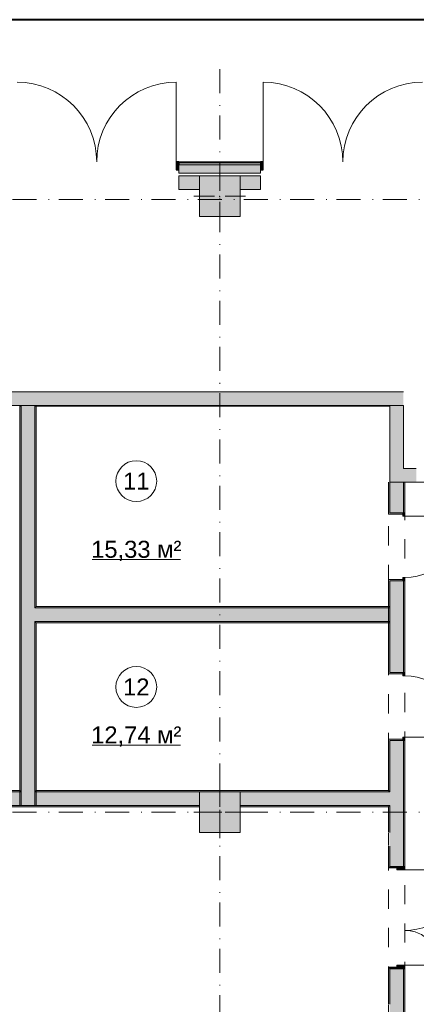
# Model space of a CAD drawing. Header units: millimetres. Extents: x 0 to 1184, y 0 to 836.
# Tile 99 of 241: x 412 to 470, y 691 to 836. Entities that reach past the tile are written whole.
import ezdxf
from ezdxf.xclip import XClip

# ---------------------------------------------------------------- set-up
doc = ezdxf.new("R2010")
doc.units = ezdxf.units.MM
doc.header["$MEASUREMENT"] = 0
doc.header["$XCLIPFRAME"] = 0
doc.linetypes.add('Штриховая', pattern=[5.644444, 2.822222, -2.822222])
doc.linetypes.add('Штрихпунктирная', pattern=[6.702778, 3.527778, -1.763889, 0, -1.411111])
for name, color, linetype in [('Конструктив - ГКЛ', 7, 'Continuous'), ('Конструктив - Колонны', 7, 'Continuous'), ('Конструктив - Стена сущ для Кладочного плана', 7, 'Continuous'), ('Конструктив - Стены Блок 200 нов', 7, 'Continuous'), ('Конструктив - Стены Внутр сущ.', 7, 'Continuous'), ('Конструктив - Стены наружние фасад', 7, 'Continuous'), ('Элемент Модели - Зона', 7, 'Continuous'), ('Элемент Модели - Оси', 7, 'Continuous')]:
    doc.layers.add(name, color=color, linetype=linetype)
doc.styles.add('СГЕНЕРИР_СТИЛЬ_3', font='txt')

# ---------------------------------------------------------------- blocks, each defined once
blk = doc.blocks.new('Чертеж_4_4', base_point=(-278.48, 89.56))
at = {"layer": 'Конструктив - ГКЛ', "linetype": 'Continuous', "lineweight": 0, "true_color": 0x000000}
for points in [[(412.12, 779.19), (412.32, 779.19), (412.32, 779.31), (412.12, 779.31)], [(414.32, 779.19), (414.52, 779.19), (414.52, 779.31), (414.32, 779.31)], [(414.57, 779.19), (466.47, 779.19), (466.47, 779.31), (414.57, 779.31)]]:
    blk.add_hatch(color=18, dxfattribs=at).paths.add_polyline_path(points)
at = {"layer": 'Конструктив - Колонны', "linetype": 'Continuous', "lineweight": 0, "true_color": 0x000000}
for points in [[(438.52, 807.06), (444.52, 807.06), (444.52, 813.06), (438.52, 813.06)], [(438.52, 716.56), (444.52, 716.56), (444.52, 722.56), (438.52, 722.56)]]:
    blk.add_hatch(color=18, dxfattribs=at).paths.add_polyline_path(points)
at = {"layer": 'Конструктив - Стена сущ для Кладочного плана', "linetype": 'Continuous', "lineweight": 0, "true_color": 0x000000}
blk.add_hatch(color=18, dxfattribs=at).paths.add_polyline_path([(468.52, 781.31), (316.72, 781.31), (316.72, 779.31), (468.52, 779.31)])
at = {"layer": 'Конструктив - Стены Блок 200 нов', "linetype": 'Continuous', "lineweight": 0, "true_color": 0x000000}
for points in [[(412.12, 779.19), (412.12, 720.56), (412.32, 720.56), (412.32, 779.19)], [(412.32, 779.19), (414.32, 779.19), (414.32, 779.31), (412.32, 779.31)], [(414.32, 749.57), (414.32, 779.19), (412.32, 779.19), (412.32, 749.57)], [(414.52, 749.77), (414.52, 779.19), (414.32, 779.19), (414.32, 749.77)], [(466.52, 768.06), (466.32, 768.06), (466.52, 768.06)], [(466.52, 768.06), (466.32, 768.06), (466.32, 763.56), (466.52, 763.56)], [(466.52, 768.06), (468.52, 768.02), (468.52, 768.06), (466.52, 768.06)], [(466.52, 768.06), (466.52, 763.56), (468.42, 763.56), (468.52, 763.56), (468.52, 768.02)], [(468.72, 768.01), (468.52, 768.01), (468.52, 763.56), (468.72, 763.56)], [(466.32, 763.56), (466.32, 763.36), (468.42, 763.36), (468.42, 763.56), (466.52, 763.56)], [(468.72, 763.56), (468.42, 763.56), (468.42, 763.06), (468.72, 763.06)], [(466.32, 753.76), (466.32, 753.56), (466.52, 753.56), (468.42, 753.56), (468.42, 753.76)], [(468.42, 753.56), (468.72, 753.56), (468.72, 754.06), (468.42, 754.06)], [(466.32, 740.07), (466.52, 740.07), (466.52, 753.56), (466.32, 753.56)], [(466.52, 740.07), (468.42, 740.07), (468.52, 740.07), (468.52, 753.56), (468.42, 753.56), (466.52, 753.56)], [(468.52, 753.56), (468.52, 740.07), (468.72, 740.07), (468.72, 753.56)], [(414.32, 747.57), (414.32, 749.57), (412.32, 749.57), (412.32, 747.57)], [(414.52, 749.57), (414.52, 749.77), (414.32, 749.77), (414.32, 749.57)], [(414.52, 747.57), (414.52, 749.57), (414.32, 749.57), (414.32, 747.57)], [(466.52, 749.77), (414.52, 749.77), (414.52, 749.57), (466.52, 749.57)], [(414.52, 747.57), (466.52, 747.57), (466.52, 749.57), (414.52, 749.57)], [(412.32, 747.57), (412.32, 720.56), (414.32, 720.56), (414.32, 747.57)], [(414.52, 747.37), (414.52, 747.57), (414.32, 747.57), (414.32, 747.37)], [(414.32, 747.37), (414.32, 720.56), (414.52, 720.56), (414.52, 747.37)], [(414.52, 747.37), (466.52, 747.37), (466.52, 747.57), (414.52, 747.57)], [(466.32, 739.87), (468.42, 739.87), (468.42, 740.07), (466.52, 740.07), (466.32, 740.07)], [(468.42, 740.07), (468.42, 739.57), (468.72, 739.57), (468.72, 740.07)], [(466.32, 730.07), (466.52, 730.07), (468.42, 730.07), (468.42, 730.27), (466.32, 730.27)], [(466.32, 722.76), (466.52, 722.76), (466.52, 730.07), (466.32, 730.07)], [(466.52, 730.07), (466.52, 722.56), (468.52, 722.56), (468.52, 730.07), (468.42, 730.07)], [(468.72, 730.07), (468.72, 730.57), (468.42, 730.57), (468.42, 730.07)], [(468.52, 722.56), (468.72, 722.56), (468.72, 730.07), (468.52, 730.07)], [(412.12, 722.76), (351.52, 722.76), (351.52, 722.56), (412.12, 722.56)], [(354.52, 722.56), (354.52, 720.56), (412.32, 720.56), (412.32, 722.56)], [(412.12, 722.56), (412.32, 722.56), (412.32, 722.76), (412.12, 722.76)], [(412.32, 722.56), (414.32, 722.56), (414.32, 722.76), (412.32, 722.76)], [(412.32, 720.56), (414.32, 720.56), (414.32, 722.56), (412.32, 722.56)], [(414.32, 722.56), (414.52, 722.56), (414.52, 722.76), (414.32, 722.76)], [(414.32, 722.56), (414.32, 720.56), (438.52, 720.56), (438.52, 722.56)], [(414.52, 722.56), (466.32, 722.56), (466.32, 722.76), (414.52, 722.76)], [(444.52, 722.56), (444.52, 720.56), (466.32, 720.56), (466.32, 722.56)], [(466.32, 722.76), (466.32, 722.56), (466.52, 722.56), (466.52, 722.76)], [(466.32, 722.56), (466.32, 720.56), (466.52, 720.56), (466.52, 722.56)], [(466.52, 722.56), (466.52, 720.56), (468.52, 720.56), (468.52, 722.56)], [(468.52, 722.56), (468.52, 711.56), (468.72, 711.56), (468.72, 722.56)], [(354.52, 720.56), (354.52, 720.36), (438.52, 720.36), (438.52, 720.56)], [(444.52, 720.56), (444.52, 720.36), (466.32, 720.36), (466.32, 720.56)], [(466.32, 720.56), (466.32, 720.36), (466.52, 720.36), (466.52, 720.56)], [(466.52, 711.56), (467.57, 711.56), (468.52, 711.56), (468.52, 720.56), (466.52, 720.56)], [(466.32, 720.36), (466.32, 716.56), (466.52, 716.56), (466.52, 720.36)], [(466.32, 714.64), (466.44, 714.64), (466.44, 716.48), (466.32, 716.48)], [(466.52, 714.56), (466.32, 714.56), (466.32, 711.56), (466.52, 711.56)], [(466.32, 711.56), (466.32, 711.36), (467.57, 711.36), (467.57, 711.56), (466.52, 711.56)], [(468.72, 711.56), (467.57, 711.56), (467.57, 711.06), (468.72, 711.06)], [(466.32, 696.76), (466.32, 696.56), (466.52, 696.56), (467.57, 696.56), (467.57, 696.76)], [(466.32, 691.36), (466.52, 691.36), (466.52, 696.56), (466.32, 696.56)], [(466.52, 696.56), (466.52, 689.06), (468.52, 689.06), (468.52, 696.56), (467.57, 696.56)], [(467.57, 696.56), (468.72, 696.56), (468.72, 697.06), (467.57, 697.06)], [(468.52, 687.06), (468.72, 687.06), (468.72, 696.56), (468.52, 696.56)]]:
    blk.add_hatch(color=18, dxfattribs=at).paths.add_polyline_path(points)
at = {"layer": 'Конструктив - Стены Внутр сущ.', "linetype": 'Continuous', "lineweight": 0, "true_color": 0x000000}
for points in [[(435.52, 813.06), (435.52, 811.06), (438.52, 811.06), (438.52, 813.06)], [(444.52, 811.06), (447.52, 811.06), (447.52, 813.06), (444.52, 813.06)], [(466.52, 779.31), (466.52, 770.06), (468.52, 770.06), (468.52, 779.31)], [(468.52, 770.06), (466.52, 768.06), (468.52, 768.06)], [(468.52, 770.06), (466.52, 770.06), (466.52, 768.06)], [(468.52, 768.06), (470.42, 768.06), (470.42, 770.06), (468.52, 770.06)]]:
    blk.add_hatch(color=18, dxfattribs=at).paths.add_polyline_path(points)
at = {"layer": 'Конструктив - Стены наружние фасад', "linetype": 'Continuous', "lineweight": 0, "true_color": 0x000000}
for points in [[(435.52, 815.11), (435.12, 815.11), (435.12, 813.96), (435.52, 813.96)], [(435.52, 814.96), (447.52, 814.96), (447.52, 815.11), (435.52, 815.11)], [(435.52, 814.66), (447.52, 814.66), (447.52, 814.96), (435.52, 814.96)], [(447.52, 814.66), (435.52, 814.66), (435.52, 813.46), (447.52, 813.46)], [(447.52, 813.96), (447.92, 813.96), (447.92, 815.11), (447.52, 815.11)]]:
    blk.add_hatch(color=18, dxfattribs=at).paths.add_polyline_path(points)
at = {"layer": 'Конструктив - ГКЛ', "color": 251, "linetype": 'Continuous', "lineweight": 20, "true_color": 0x575757}
for p, q in [((412.32, 779.31), (412.32, 779.19)), ((414.32, 779.31), (412.32, 779.31)), ((412.32, 779.31), (412.32, 779.19)), ((414.32, 779.19), (414.32, 779.31)), ((414.32, 779.19), (414.32, 779.31))]:
    blk.add_line(p, q, dxfattribs=at)
at = {"layer": 'Конструктив - ГКЛ', "color": 251, "linetype": 'Continuous', "lineweight": 20, "true_color": 0x575757, "flags": 128}
for points in [[(466.47, 779.31), (207.52, 779.31)], [(412.12, 779.19), (412.32, 779.19)], [(414.32, 779.19), (414.52, 779.19)], [(414.57, 779.19), (466.47, 779.19)]]:
    blk.add_lwpolyline(points, dxfattribs=at)
at = {"layer": 'Конструктив - Колонны', "color": 251, "linetype": 'Continuous', "lineweight": 5, "true_color": 0x575757}
for p, q in [((441.52, 810.86), (441.52, 813.86)), ((440.72, 810.06), (437.72, 810.06)), ((441.52, 809.26), (441.52, 806.26)), ((442.32, 810.06), (445.32, 810.06)), ((441.52, 720.36), (441.52, 723.36)), ((440.72, 719.56), (437.72, 719.56)), ((442.32, 719.56), (445.32, 719.56)), ((441.52, 718.76), (441.52, 715.76))]:
    blk.add_line(p, q, dxfattribs=at)
at = {"layer": 'Конструктив - Колонны', "color": 251, "linetype": 'Continuous', "lineweight": 15, "true_color": 0x575757, "flags": 128}
for points in [[(438.52, 807.06), (444.52, 807.06), (444.52, 813.06), (438.52, 813.06)], [(438.52, 716.56), (444.52, 716.56), (444.52, 722.56), (438.52, 722.56)]]:
    blk.add_lwpolyline(points, close=True, dxfattribs=at)
at = {"layer": 'Конструктив - Колонны', "color": 251, "linetype": 'Continuous', "lineweight": 5, "true_color": 0x575757}
for p in [(441.52, 810.06), (441.52, 719.56)]:
    blk.add_point(p, dxfattribs=at)
at = {"layer": 'Конструктив - Стена сущ для Кладочного плана', "color": 251, "linetype": 'Continuous', "lineweight": 20, "true_color": 0x575757, "flags": 128}
for points in [[(468.52, 781.31), (316.72, 781.31)], [(316.72, 779.31), (468.52, 779.31)]]:
    blk.add_lwpolyline(points, dxfattribs=at)
at = {"layer": 'Конструктив - Стены Блок 200 нов', "color": 251, "linetype": 'Continuous', "lineweight": 20, "true_color": 0x575757}
for p, q in [((412.32, 779.19), (412.32, 749.57)), ((414.32, 749.57), (414.32, 779.19)), ((466.52, 768.06), (466.52, 763.56)), ((468.52, 768.02), (468.52, 768.01)), ((468.52, 763.56), (468.52, 768.01)), ((466.32, 763.56), (466.32, 763.36)), ((466.32, 763.56), (466.32, 763.36)), ((468.42, 763.36), (466.32, 763.36)), ((468.42, 763.36), (466.32, 763.36)), ((466.52, 763.56), (468.42, 763.56)), ((468.42, 763.56), (468.42, 763.36)), ((468.52, 763.56), (468.42, 763.56)), ((468.52, 763.56), (468.42, 763.56)), ((468.52, 763.56), (468.42, 763.56)), ((468.72, 763.56), (468.52, 763.56)), ((468.72, 763.56), (468.52, 763.56)), ((468.72, 763.56), (468.52, 763.56)), ((468.42, 753.76), (466.32, 753.76)), ((466.32, 753.56), (466.32, 753.76)), ((466.32, 753.56), (466.32, 753.76)), ((468.42, 753.76), (466.32, 753.76)), ((468.42, 753.56), (468.42, 753.76)), ((466.52, 753.56), (466.52, 740.07)), ((466.52, 753.56), (468.42, 753.56)), ((468.52, 753.56), (468.42, 753.56)), ((468.52, 753.56), (468.42, 753.56)), ((468.52, 753.56), (468.42, 753.56)), ((468.52, 740.07), (468.52, 753.56)), ((468.72, 753.56), (468.52, 753.56)), ((468.72, 753.56), (468.52, 753.56)), ((468.72, 753.56), (468.52, 753.56)), ((412.32, 749.57), (412.32, 747.57)), ((414.52, 749.57), (414.32, 749.57)), ((414.52, 749.57), (414.32, 749.57)), ((466.52, 749.57), (414.52, 749.57)), ((412.32, 747.57), (412.32, 720.56)), ((414.32, 747.57), (414.52, 747.57)), ((414.32, 720.56), (414.32, 747.57)), ((414.32, 747.57), (414.52, 747.57)), ((414.52, 747.57), (466.52, 747.57)), ((466.32, 740.07), (466.32, 739.87)), ((466.32, 740.07), (466.32, 739.87)), ((468.42, 739.87), (466.32, 739.87)), ((468.42, 739.87), (466.32, 739.87)), ((466.52, 740.07), (468.42, 740.07)), ((468.42, 740.07), (468.42, 739.87)), ((468.52, 740.07), (468.42, 740.07)), ((468.52, 740.07), (468.42, 740.07)), ((468.52, 740.07), (468.42, 740.07)), ((468.72, 740.07), (468.52, 740.07)), ((468.72, 740.07), (468.52, 740.07)), ((468.72, 740.07), (468.52, 740.07)), ((468.42, 730.27), (466.32, 730.27)), ((466.32, 730.07), (466.32, 730.27)), ((466.32, 730.07), (466.32, 730.27)), ((468.42, 730.27), (466.32, 730.27)), ((466.52, 730.07), (466.52, 722.56)), ((466.52, 730.07), (468.42, 730.07)), ((468.42, 730.07), (468.42, 730.27)), ((468.52, 730.07), (468.42, 730.07)), ((468.52, 730.07), (468.42, 730.07)), ((468.52, 730.07), (468.42, 730.07)), ((468.52, 722.56), (468.52, 730.07)), ((468.72, 730.07), (468.52, 730.07)), ((468.72, 730.07), (468.52, 730.07)), ((468.72, 730.07), (468.52, 730.07)), ((412.32, 722.56), (354.52, 722.56)), ((412.32, 722.76), (412.32, 722.56)), ((412.32, 722.76), (412.32, 722.56)), ((414.32, 722.56), (414.32, 722.76)), ((414.32, 722.56), (414.32, 722.76)), ((438.52, 722.56), (414.32, 722.56)), ((466.32, 722.56), (444.52, 722.56)), ((466.52, 722.56), (466.32, 722.56)), ((466.52, 722.56), (466.32, 722.56)), ((468.52, 720.56), (468.52, 722.56)), ((468.52, 720.56), (468.52, 722.56)), ((354.52, 720.56), (412.32, 720.56)), ((412.32, 720.56), (414.32, 720.56)), ((414.32, 720.56), (438.52, 720.56)), ((444.52, 720.56), (466.32, 720.56)), ((466.32, 720.56), (466.52, 720.56)), ((466.52, 720.36), (466.52, 720.56)), ((466.52, 720.36), (466.52, 720.56)), ((468.52, 711.56), (468.52, 720.56)), ((466.52, 720.36), (466.52, 716.56)), ((466.52, 714.56), (466.52, 711.56)), ((466.32, 711.56), (466.32, 711.36)), ((466.32, 711.56), (466.32, 711.36)), ((467.57, 711.36), (466.32, 711.36)), ((467.57, 711.36), (466.32, 711.36)), ((466.52, 711.56), (467.57, 711.56)), ((467.57, 711.56), (467.57, 711.36)), ((468.52, 711.56), (467.57, 711.56)), ((468.52, 711.56), (467.57, 711.56)), ((468.52, 711.56), (467.57, 711.56)), ((468.72, 711.56), (468.52, 711.56)), ((468.72, 711.56), (468.52, 711.56)), ((468.72, 711.56), (468.52, 711.56)), ((467.57, 696.76), (466.32, 696.76)), ((466.32, 696.56), (466.32, 696.76)), ((466.32, 696.56), (466.32, 696.76)), ((467.57, 696.76), (466.32, 696.76)), ((466.52, 696.56), (466.52, 691.36)), ((466.52, 696.56), (467.57, 696.56)), ((467.57, 696.56), (467.57, 696.76)), ((468.52, 696.56), (467.57, 696.56)), ((468.52, 696.56), (467.57, 696.56)), ((468.52, 696.56), (467.57, 696.56)), ((468.52, 689.06), (468.52, 696.56)), ((468.72, 696.56), (468.52, 696.56)), ((468.72, 696.56), (468.52, 696.56)), ((468.72, 696.56), (468.52, 696.56))]:
    blk.add_line(p, q, dxfattribs=at)
at = {"layer": 'Конструктив - Стены Блок 200 нов', "color": 251, "linetype": 'Continuous', "lineweight": 5, "true_color": 0x575757}
for p, q in [((468.42, 763.06), (468.42, 763.56)), ((468.42, 763.56), (468.72, 763.56)), ((468.72, 763.06), (468.42, 763.06)), ((468.72, 763.56), (468.72, 763.06)), ((468.72, 763.06), (477.72, 763.06)), ((468.42, 753.56), (468.42, 754.06)), ((468.42, 754.06), (468.72, 754.06)), ((468.72, 754.06), (468.72, 753.56)), ((468.72, 753.56), (468.42, 753.56)), ((468.42, 740.07), (468.42, 739.57)), ((468.72, 740.07), (468.42, 740.07)), ((468.42, 739.57), (468.72, 739.57)), ((468.72, 739.57), (468.72, 740.07)), ((468.72, 730.57), (468.42, 730.57)), ((468.42, 730.57), (468.42, 730.07)), ((468.42, 730.07), (468.72, 730.07)), ((468.72, 730.07), (468.72, 730.57)), ((468.72, 730.57), (477.72, 730.57)), ((467.57, 711.06), (467.57, 711.56)), ((467.57, 711.56), (468.72, 711.56)), ((468.72, 711.06), (467.57, 711.06)), ((468.72, 711.56), (468.72, 711.06)), ((468.72, 711.06), (477.6, 711.06)), ((467.57, 696.56), (467.57, 697.06)), ((467.57, 697.06), (468.72, 697.06)), ((468.72, 696.56), (467.57, 696.56)), ((468.72, 697.06), (468.72, 696.56)), ((468.72, 697.06), (473.84, 697.06))]:
    blk.add_line(p, q, dxfattribs=at)
at = {"layer": 'Конструктив - Стены Блок 200 нов', "color": 251, "linetype": 'Continuous', "lineweight": 20, "true_color": 0x575757, "flags": 128}
for points in [[(412.12, 779.19), (412.12, 720.56)], [(412.12, 779.19), (412.32, 779.19)], [(414.32, 779.19), (414.52, 779.19)], [(414.52, 749.77), (414.52, 779.19)], [(466.32, 768.06), (466.32, 763.56)], [(468.72, 763.56), (468.72, 768.01)], [(466.32, 753.56), (466.32, 740.07)], [(468.72, 740.07), (468.72, 753.56)], [(466.52, 749.77), (414.52, 749.77)], [(466.52, 749.57), (466.52, 749.77)], [(466.52, 747.57), (466.52, 749.57)], [(414.52, 720.56), (414.52, 747.37)], [(414.52, 747.37), (466.52, 747.37)], [(466.52, 747.37), (466.52, 747.57)], [(466.32, 730.07), (466.32, 722.76)], [(468.72, 722.56), (468.72, 730.07)], [(412.12, 722.76), (351.52, 722.76)], [(466.32, 722.76), (414.52, 722.76)], [(468.72, 711.56), (468.72, 722.56)], [(412.12, 720.56), (412.32, 720.56)], [(412.32, 720.56), (414.32, 720.56)], [(414.32, 720.56), (414.52, 720.56)], [(354.52, 720.36), (438.52, 720.36)], [(444.52, 720.36), (466.32, 720.36)], [(466.32, 720.36), (466.32, 716.56)], [(466.32, 716.48), (466.32, 714.64)], [(466.32, 714.56), (466.32, 711.56)], [(466.32, 696.56), (466.32, 691.36)], [(468.72, 687.06), (468.72, 696.56)]]:
    blk.add_lwpolyline(points, dxfattribs=at)
at = {"layer": 'Конструктив - Стены Блок 200 нов', "color": 251, "linetype": 'Continuous', "lineweight": 5, "true_color": 0x575757}
for centre, radius, start, end in [((468.72, 763.06), 9, 270, 0), ((468.72, 730.57), 9, 0, 90), ((468.72, 711.06), 8.88, 270, 0), ((468.72, 697.06), 5.12, 0, 90)]:
    blk.add_arc(centre, radius, start, end, dxfattribs=at)
at = {"layer": 'Конструктив - Стены Внутр сущ.', "color": 251, "linetype": 'Continuous', "lineweight": 20, "true_color": 0x575757}
for p, q in [((435.52, 813.06), (435.52, 811.06)), ((435.52, 813.06), (435.52, 811.06)), ((447.52, 813.06), (447.52, 811.06)), ((447.52, 813.06), (447.52, 811.06))]:
    blk.add_line(p, q, dxfattribs=at)
at = {"layer": 'Конструктив - Стены Внутр сущ.', "color": 251, "linetype": 'Continuous', "lineweight": 20, "true_color": 0x575757, "flags": 128}
for points in [[(438.52, 813.06), (435.52, 813.06)], [(438.52, 811.06), (438.52, 813.06)], [(447.52, 813.06), (444.52, 813.06)], [(435.52, 811.06), (438.52, 811.06)], [(444.52, 811.06), (447.52, 811.06)], [(466.52, 779.31), (466.52, 768.06)], [(468.52, 770.06), (468.52, 779.31)], [(470.42, 770.06), (468.52, 770.06)], [(466.52, 768.06), (468.52, 768.06)], [(468.52, 768.06), (470.42, 768.06)]]:
    blk.add_lwpolyline(points, dxfattribs=at)
at = {"layer": 'Конструктив - Стены наружние фасад', "color": 251, "linetype": 'Continuous', "lineweight": 15, "true_color": 0x575757}
for p, q in [((435.12, 815.11), (435.12, 826.81)), ((447.92, 815.11), (447.92, 826.81)), ((435.52, 815.11), (435.52, 814.96)), ((435.52, 815.11), (435.52, 814.96)), ((435.52, 815.11), (435.52, 814.96)), ((447.52, 815.11), (447.52, 814.96)), ((447.52, 815.11), (447.52, 814.96)), ((447.52, 815.11), (447.52, 814.96))]:
    blk.add_line(p, q, dxfattribs=at)
at = {"layer": 'Конструктив - Стены наружние фасад', "color": 251, "linetype": 'Continuous', "lineweight": 30, "true_color": 0x575757}
for p, q in [((435.52, 815.11), (435.12, 815.11)), ((435.12, 815.11), (435.12, 813.96)), ((435.52, 813.96), (435.52, 815.11)), ((435.52, 814.96), (435.52, 814.66)), ((435.52, 814.96), (435.52, 814.66)), ((435.52, 814.96), (435.52, 814.66)), ((447.92, 815.11), (447.52, 815.11)), ((447.52, 815.11), (447.52, 813.96)), ((447.52, 814.96), (447.52, 814.66)), ((447.52, 814.96), (447.52, 814.66)), ((447.52, 814.96), (447.52, 814.66)), ((447.92, 813.96), (447.92, 815.11)), ((435.12, 813.96), (435.52, 813.96)), ((447.52, 813.96), (447.92, 813.96))]:
    blk.add_line(p, q, dxfattribs=at)
at = {"layer": 'Конструктив - Стены наружние фасад', "color": 251, "linetype": 'Continuous', "lineweight": 20, "true_color": 0x575757}
for p, q in [((435.52, 815.11), (435.89, 815.11)), ((435.52, 815.11), (435.89, 815.11)), ((435.52, 815.11), (435.89, 815.11)), ((435.52, 814.96), (447.52, 814.96)), ((435.52, 814.66), (447.52, 814.66)), ((447.52, 815.11), (447.15, 815.11)), ((447.52, 815.11), (447.15, 815.11)), ((447.52, 815.11), (447.15, 815.11)), ((435.52, 813.46), (435.89, 813.46)), ((435.52, 813.46), (435.89, 813.46)), ((435.52, 813.46), (435.89, 813.46)), ((447.52, 813.46), (447.15, 813.46)), ((447.52, 813.46), (447.15, 813.46)), ((447.52, 813.46), (447.15, 813.46))]:
    blk.add_line(p, q, dxfattribs=at)
at = {"layer": 'Конструктив - Стены наружние фасад', "color": 251, "linetype": 'Continuous', "lineweight": 5, "true_color": 0x575757}
for p, q in [((435.52, 814.66), (435.52, 813.96)), ((435.52, 814.66), (435.52, 813.96)), ((435.52, 814.66), (435.52, 813.96)), ((447.52, 814.66), (447.52, 813.96)), ((447.52, 814.66), (447.52, 813.96)), ((447.52, 814.66), (447.52, 813.96)), ((435.52, 813.96), (435.52, 813.46)), ((435.52, 813.96), (435.52, 813.46)), ((435.52, 813.96), (435.52, 813.46)), ((447.52, 813.96), (447.52, 813.46)), ((447.52, 813.96), (447.52, 813.46)), ((447.52, 813.96), (447.52, 813.46))]:
    blk.add_line(p, q, dxfattribs=at)
at = {"layer": 'Конструктив - Стены наружние фасад', "color": 251, "linetype": 'Continuous', "lineweight": 20, "true_color": 0x575757, "flags": 128}
for points in [[(447.52, 815.11), (435.52, 815.11)], [(435.52, 813.46), (447.52, 813.46)]]:
    blk.add_lwpolyline(points, dxfattribs=at)
at = {"layer": 'Конструктив - Стены наружние фасад', "color": 251, "linetype": 'Continuous', "lineweight": 5, "true_color": 0x575757}
for centre, start, end in [((411.72, 815.11), 0, 90), ((435.12, 815.11), 90, 180), ((447.92, 815.11), 0, 90), ((471.32, 815.11), 90, 180)]:
    blk.add_arc(centre, 11.7, start, end, dxfattribs=at)
at = {"layer": 'Элемент Модели - Зона', "color": 7, "linetype": 'Continuous', "lineweight": 15}
for p, q in [((422.74, 756.66), (435.74, 756.66)), ((422.74, 729.38), (435.74, 729.38))]:
    blk.add_line(p, q, dxfattribs=at)
at = {"layer": 'Элемент Модели - Зона', "color": 7, "linetype": 'Штриховая', "lineweight": 15, "flags": 128}
for points in [[(412.12, 722.76), (412.12, 779.31), (350.72, 779.31), (350.72, 722.76)], [(414.52, 779.31), (414.52, 749.77), (466.32, 749.77), (466.32, 768.06), (466.52, 768.06), (466.52, 779.31)], [(83.02, 539.14), (82.62, 539.14), (82.62, 452.76), (140.32, 452.76), (140.32, 480.98), (172.95, 513.62), (173.09, 513.47), (173.09, 513.76), (354.52, 513.76), (354.52, 513.56), (495.52, 513.56), (495.52, 513.76), (862.33, 513.76), (894.69, 481.33), (894.72, 477.98), (894.72, 452.61), (895.12, 452.61), (895.12, 432.56), (892.72, 432.56), (892.72, 446.56), (888.52, 446.56), (888.52, 450.56), (804.52, 450.56), (804.52, 446.56), (798.52, 446.56), (798.52, 450.56), (714.72, 450.56), (714.72, 359.26), (798.52, 359.26), (798.52, 366.06), (804.52, 366.06), (804.52, 354.16), (845.32, 354.16), (845.32, 363.26), (846.52, 363.26), (846.52, 301.37), (892.72, 301.37), (892.72, 352.06), (888.02, 352.06), (888.02, 367.06), (892.72, 367.06), (892.72, 417.56), (895.12, 417.56), (895.12, 291.06), (892.72, 291.06), (892.72, 298.97), (714.72, 298.97), (714.72, 236.06), (892.72, 236.06), (892.72, 266.56), (888.52, 266.56), (888.52, 272.82), (892.72, 272.82), (892.72, 276.06), (895.12, 276.06), (895.12, 272.76), (930.02, 272.76), (930.02, 461.62), (923.91, 461.62), (923.91, 539.56), (978.52, 539.56), (978.52, 542.56), (984.52, 542.56), (984.52, 539.56), (1131.77, 539.56), (1131.77, 540.56), (1122.77, 540.56), (1122.77, 564.56), (1048.52, 564.56), (1048.52, 626.36), (1026.82, 626.36), (1026.82, 632.56), (1013.35, 632.56), (984.52, 632.56), (984.52, 626.56), (978.52, 626.56), (978.52, 631.69), (969.52, 631.69), (894.52, 631.69), (894.52, 626.56), (888.52, 626.56), (888.52, 631.69), (804.52, 631.69), (804.52, 626.56), (798.52, 626.56), (798.52, 631.69), (714.52, 631.69), (714.52, 626.56), (708.52, 626.56), (708.52, 631.69), (628.02, 631.69), (628.02, 626.56), (622.02, 626.56), (621.02, 626.56), (621.02, 575.89), (496.02, 575.89), (496.02, 627.56), (496.02, 706.46), (496.12, 706.46), (496.12, 768.06), (468.72, 768.06), (468.72, 686.86), (461.17, 686.86), (461.17, 631.68), (444.52, 631.68), (444.52, 626.56), (438.52, 626.56), (438.52, 631.68), (354.52, 631.68), (354.52, 626.56), (348.52, 626.56), (348.52, 631.68), (331.77, 631.68), (331.77, 554.56), (331.77, 539.56), (264.52, 539.56), (264.52, 536.56), (258.52, 536.56), (258.52, 539.56), (174.52, 539.56), (174.52, 536.56), (168.52, 536.56), (168.52, 539.56), (89.02, 539.56), (89.02, 536.56), (83.02, 536.56)], [(466.32, 722.76), (466.32, 747.37), (414.52, 747.37), (414.52, 722.76)], [(330.02, 689.26), (331.52, 689.26), (374.52, 689.26), (419.52, 689.26), (421.52, 689.26), (464.52, 689.26), (466.32, 689.26), (466.32, 714.56), (466.32, 716.56), (466.32, 717.56), (466.32, 720.36), (444.52, 720.36), (444.52, 716.56), (438.52, 716.56), (438.52, 720.36), (354.52, 720.36), (354.52, 716.56), (348.52, 716.56), (348.52, 720.36), (330.02, 720.36)]]:
    blk.add_lwpolyline(points, close=True, dxfattribs=at)
at = {"layer": 'Элемент Модели - Зона', "color": 7, "linetype": 'Continuous', "lineweight": 15, "flags": 128}
for points in [[(432.24, 768.2, 1), (426.24, 768.2, 1)], [(432.24, 737.95, 1), (426.24, 737.95, 1)]]:
    blk.add_lwpolyline(points, format="xyb", close=True, dxfattribs=at)
at = {"layer": 'Элемент Модели - Оси', "color": 7, "linetype": 'Штрихпунктирная', "lineweight": 15}
for p, q in [((441.52, 828.73), (441.52, 151.77)), ((57.32, 809.56), (1181.05, 809.56)), ((57.32, 719.56), (1181.05, 719.56))]:
    blk.add_line(p, q, dxfattribs=at)
at = {"layer": 'Элемент Модели - Зона', "color": 7, "linetype": 'Continuous', "lineweight": 15, "char_height": 2.5, "attachment_point": 5, "style": 'СГЕНЕРИР_СТИЛЬ_3'}
for s, insert in [('\\A1;{\\pqc;\\fArial|b0|i0|c204|p38;11}', (429.24, 768.2)), ('\\A1;{\\pqc;\\fArial|b0|i0|c204|p38;15,33 м²}', (429.24, 757.95)), ('\\A1;{\\pqc;\\fArial|b0|i0|c204|p38;12}', (429.24, 737.95)), ('\\A1;{\\pqc;\\fArial|b0|i0|c204|p38;12,74 м²}', (429.24, 730.67))]:
    blk.add_mtext(s, dxfattribs=dict(at, insert=insert))

msp = doc.modelspace()

# ---------------------------------------------------------------- linework, layer by layer
at = {"color": 7, "linetype": 'Continuous', "lineweight": 40}
msp.add_line((1184, 836), (20, 836), dxfattribs=at)

# ---------------------------------------------------------------- block references
at = {"color": 161, "linetype": 'Continuous', "lineweight": 40, "true_color": 0x83aefe}
ref = msp.add_blockref('Чертеж_4_4', (-278.48, 89.56), dxfattribs=at)
XClip(ref).set_block_clipping_path([(57.3201676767, 151.7660533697), (1181.0522393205, 828.727105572)])

doc.saveas('drawing.dxf')
